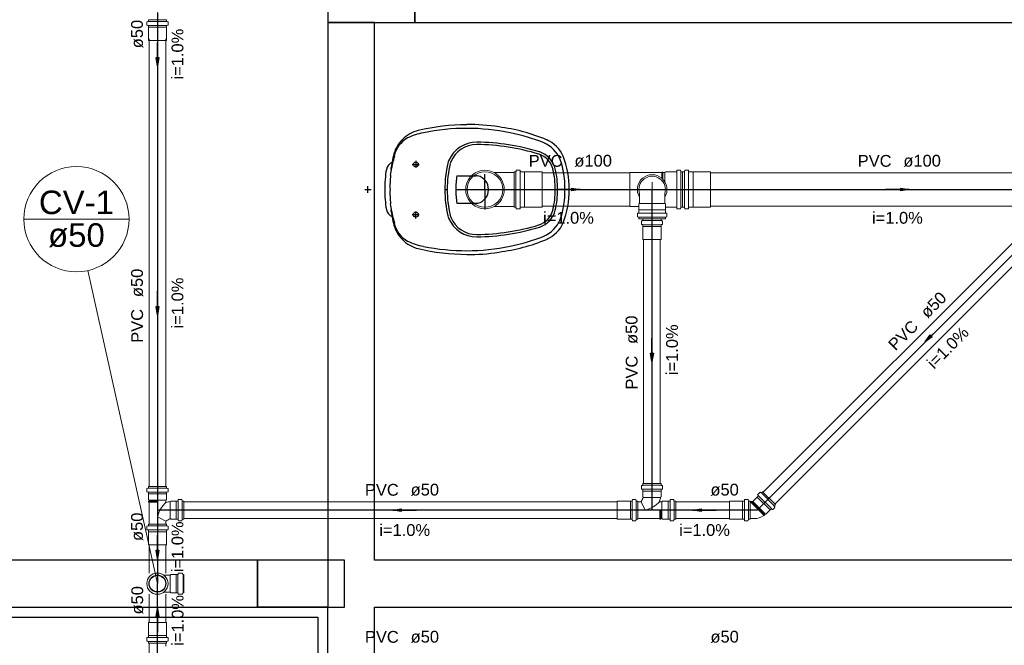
# Model space of a CAD drawing. Header units: millimetres. Extents: x 0 to 354, y 0 to 59.
# Tile 74 of 84: x 287.93 to 299.72, y 30.12 to 37.62. Entities that reach past the tile are written whole.
import ezdxf

# ---------------------------------------------------------------- set-up
doc = ezdxf.new("R2010")
doc.units = ezdxf.units.MM
for name, color, linetype, lineweight in [('CV-Colunas', 32, 'Continuous', 30), ('CV-Indicação coluna', 2, 'Continuous', 20), ('CV-Sentido tubo', 32, 'Continuous', 20), ('CV-Seção tubo', 32, 'Continuous', 20), ('CV-Textos coluna', 2, 'Continuous', 20), ('CV-Textos tubo', 1, 'Continuous', 20), ('CV-Tubos detalhe', 32, 'Continuous', 30), ('Simbolos', 3, 'Continuous', 20), ('SIMBOLOS INT', 1, 'Continuous', 30), ('Simbolos_int', 1, 'Continuous', 5), ('TQ-Sentido tubo', 32, 'Continuous', 20), ('TQ-Seção tubo', 32, 'Continuous', 20), ('TQ-Textos tubo', 1, 'Continuous', 20), ('TQ-Tubos detalhe', 32, 'Continuous', 30)]:
    doc.layers.add(name, color=color, linetype=linetype, lineweight=lineweight)
doc.styles.add('Arial', font='arial.ttf')
doc.styles.get("Standard").update_dxf_attribs({"font": 'arial.ttf'})
doc.dimstyles.get("Standard").update_dxf_attribs({"dimtxt": 0.18, "dimasz": 0.18, "dimexe": 0.18, "dimexo": 0.0625, "dimgap": 0.09, "dimtad": 0, "dimtih": 1, "dimtoh": 1, "dimdec": 4, "dimzin": 0, "dimdsep": 46, "dimtxsty": 'Standard', "dimcen": 0.09, "dimadec": 0, "dimazin": 0, "dimtfac": 1, "dimtdec": 4, "dimtofl": 0, "dimtmove": 0, "dimatfit": 3, "dimfxl": 1, "dimtolj": 1, "dimtzin": 0, "dimarcsym": 0})

msp = doc.modelspace()

# ---------------------------------------------------------------- linework, layer by layer
at = {"color": 1}
for p, q in [((291.6217, 38.1413), (291.6217, 37.5833)), ((292.6627, 37.5833), (292.6627, 38.1413)), ((292.6627, 38.1413), (292.6627, 37.5833)), ((291.6217, 37.5833), (292.6627, 37.5833)), ((292.1827, 37.5833), (291.6217, 37.5833)), ((291.6217, 37.5833), (291.6217, 30.5813)), ((292.1827, 31.1423), (292.1827, 37.5833)), ((292.6627, 37.5833), (303.4207, 37.5833)), ((290.7817, 31.1423), (279.1807, 31.1423)), ((291.8227, 31.1423), (290.7817, 31.1423)), ((290.7817, 31.1423), (290.7817, 30.5813)), ((290.7817, 30.5813), (290.7817, 31.1423)), ((291.8227, 30.5813), (291.8227, 31.1423)), ((303.4207, 31.1423), (292.1827, 31.1423)), ((279.1807, 30.5813), (290.7817, 30.5813)), ((290.7817, 30.5813), (291.8227, 30.5813)), ((291.6217, 30.5813), (290.7817, 30.5813)), ((291.6217, 30.4613), (291.6217, 30.5813)), ((292.1827, 30.5813), (303.4207, 30.5813)), ((292.1827, 24.1433), (292.1827, 30.5813)), ((287.4217, 30.4613), (291.5017, 30.4613)), ((291.5017, 30.4613), (291.5017, 23.4623)), ((291.6217, 23.5823), (291.6217, 30.4613))]:
    msp.add_line(p, q, dxfattribs=at)
at = {"layer": 'CV-Colunas', "linetype": 'Continuous'}
msp.add_circle((289.5817, 30.8618), 0.1, dxfattribs=at)
at = {"layer": 'CV-Indicação coluna'}
for p, q in [((287.9817, 35.2263), (289.2417, 35.2263)), ((289.5817, 30.8618), (288.7487, 34.6113))]:
    msp.add_line(p, q, dxfattribs=at)
msp.add_circle((288.6117, 35.2263), 0.63, dxfattribs=at)
at = {"layer": 'CV-Seção tubo'}
for p, q in [((289.4817, 37.3853), (289.4817, 37.1153)), ((289.6817, 37.3853), (289.6817, 37.1153)), ((289.4817, 37.3671), (289.4817, 32.0263)), ((289.6817, 37.3671), (289.6817, 32.0263)), ((300.5477, 35.6696), (296.8337, 31.9559)), ((300.6887, 35.5282), (296.9757, 31.8144)), ((295.4037, 34.9813), (295.4037, 32.0603)), ((295.6037, 34.9813), (295.6037, 32.0603)), ((295.0877, 31.8423), (289.8997, 31.8423)), ((296.4307, 31.8423), (295.7877, 31.8423)), ((295.0877, 31.6423), (289.8997, 31.6423)), ((296.4307, 31.6423), (295.7877, 31.6423)), ((289.4817, 31.3262), (289.4817, 30.9889)), ((289.6817, 31.3264), (289.6817, 30.9891)), ((289.4817, 30.3973), (289.4817, 30.7346)), ((289.6817, 30.3973), (289.6817, 30.7346))]:
    msp.add_line(p, q, dxfattribs=at)
at = {"layer": 'CV-Tubos detalhe'}
for p, q in [((289.5817, 37.7023), (289.5817, 36.7023)), ((289.5817, 36.7023), (289.5817, 31.7423)), ((300.9917, 35.9723), (296.7617, 31.7423)), ((295.5037, 35.5813), (295.5037, 31.7423)), ((289.5817, 31.7423), (289.5817, 30.8618)), ((295.5037, 31.7423), (289.5817, 31.7423)), ((296.7617, 31.7423), (295.5037, 31.7423)), ((289.5817, 29.9811), (289.5817, 30.8618))]:
    msp.add_line(p, q, dxfattribs=at)
at = {"layer": 'Simbolos'}
for p, q in [((289.4727, 37.6151), (289.6907, 37.6151)), ((289.4727, 37.6151), (289.4727, 37.5981)), ((289.6907, 37.6151), (289.6907, 37.5981)), ((289.4547, 37.5871), (289.4547, 37.5521)), ((289.4577, 37.5911), (289.4697, 37.5941)), ((289.4577, 37.5481), (289.4687, 37.5471)), ((289.4727, 37.5431), (289.4727, 37.5241)), ((289.4727, 37.5241), (289.4727, 37.5231)), ((289.4727, 37.5231), (289.4727, 37.3671)), ((289.6907, 37.5431), (289.6907, 37.5241)), ((289.6907, 37.5241), (289.6907, 37.5231)), ((289.6907, 37.5231), (289.6907, 37.3671)), ((289.7057, 37.5911), (289.6937, 37.5941)), ((289.7057, 37.5481), (289.6947, 37.5471)), ((289.7087, 37.5871), (289.7087, 37.5521)), ((293.8537, 35.7843), (293.6127, 35.7843)), ((293.8537, 35.3683), (293.8537, 35.7943)), ((293.8537, 35.7943), (293.8717, 35.7943)), ((293.8787, 35.8093), (293.8757, 35.7973)), ((293.8827, 35.8123), (293.9197, 35.8123)), ((293.9237, 35.8083), (293.9247, 35.7983)), ((293.9287, 35.7943), (293.9777, 35.7943)), ((293.9777, 35.7943), (293.9787, 35.7933)), ((293.9787, 35.7933), (294.1877, 35.7933)), ((295.6207, 35.7843), (295.2387, 35.7843)), ((295.6207, 35.7843), (295.6217, 35.7903)), ((295.6327, 35.7903), (295.6217, 35.7903)), ((295.6337, 35.7843), (295.6327, 35.7903)), ((295.6587, 35.7843), (295.6337, 35.7843)), ((295.6687, 35.7943), (295.6587, 35.7843)), ((295.7957, 35.7943), (295.6687, 35.7943)), ((295.8007, 35.8083), (295.7997, 35.7983)), ((295.8427, 35.8123), (295.8047, 35.8123)), ((295.8457, 35.8093), (295.8497, 35.7973)), ((295.8707, 35.7943), (295.8527, 35.7943)), ((295.8707, 35.7943), (295.8707, 35.3683)), ((295.8707, 35.3683), (295.8707, 35.7943)), ((295.8707, 35.7943), (295.8887, 35.7943)), ((295.8957, 35.8093), (295.8927, 35.7973)), ((295.8997, 35.8123), (295.9367, 35.8123)), ((295.9407, 35.8083), (295.9417, 35.7983)), ((295.9457, 35.7943), (295.9947, 35.7943)), ((295.9947, 35.7943), (295.9957, 35.7933)), ((295.9957, 35.7933), (296.2047, 35.7933)), ((295.3547, 35.4153), (295.3547, 35.5313)), ((295.6567, 35.4153), (295.6567, 35.5313)), ((293.8537, 35.3783), (293.6127, 35.3783)), ((295.3477, 35.3783), (295.2387, 35.3783)), ((295.3477, 35.4083), (295.3547, 35.4153)), ((295.3477, 35.3373), (295.3477, 35.4083)), ((295.6637, 35.4083), (295.6567, 35.4153)), ((295.6637, 35.3373), (295.6637, 35.4083)), ((295.6687, 35.3683), (295.6637, 35.3723)), ((293.8537, 35.3683), (293.8717, 35.3683)), ((293.8787, 35.3533), (293.8757, 35.3653)), ((293.8827, 35.3503), (293.9197, 35.3503)), ((293.9237, 35.3543), (293.9247, 35.3643)), ((293.9287, 35.3683), (293.9777, 35.3683)), ((293.9777, 35.3683), (293.9787, 35.3693)), ((293.9787, 35.3693), (294.1877, 35.3693)), ((295.3287, 35.2583), (295.3287, 35.2933)), ((295.3427, 35.2983), (295.3317, 35.2973)), ((295.3437, 35.2513), (295.3317, 35.2543)), ((295.3467, 35.3363), (295.3477, 35.3373)), ((295.3467, 35.3023), (295.3467, 35.3363)), ((295.6647, 35.3363), (295.6637, 35.3373)), ((295.6647, 35.3023), (295.6647, 35.3363)), ((295.6677, 35.2513), (295.6797, 35.2543)), ((295.7957, 35.3683), (295.6687, 35.3683)), ((295.6687, 35.2983), (295.6797, 35.2973)), ((295.6827, 35.2583), (295.6827, 35.2933)), ((295.8007, 35.3543), (295.7997, 35.3643)), ((295.8427, 35.3503), (295.8047, 35.3503)), ((295.8457, 35.3533), (295.8497, 35.3653)), ((295.8707, 35.3683), (295.8527, 35.3683)), ((295.8707, 35.3683), (295.8887, 35.3683)), ((295.8957, 35.3533), (295.8927, 35.3653)), ((295.8997, 35.3503), (295.9367, 35.3503)), ((295.9407, 35.3543), (295.9417, 35.3643)), ((295.9457, 35.3683), (295.9947, 35.3683)), ((295.9947, 35.3683), (295.9957, 35.3693)), ((295.9957, 35.3693), (296.2047, 35.3693)), ((295.3467, 35.2293), (295.3467, 35.2473)), ((295.6647, 35.2293), (295.3467, 35.2293)), ((295.3767, 35.2013), (295.3767, 35.1663)), ((295.3797, 35.2053), (295.3917, 35.2083)), ((295.3797, 35.1623), (295.3907, 35.1613)), ((295.3947, 35.2293), (295.6127, 35.2293)), ((295.3947, 35.2293), (295.3947, 35.2123)), ((295.3947, 35.1573), (295.3947, 35.1383)), ((295.3947, 35.1383), (295.3947, 35.1373)), ((295.3947, 35.1373), (295.3947, 34.9813)), ((295.6127, 35.2293), (295.6127, 35.2123)), ((295.6127, 35.1573), (295.6127, 35.1383)), ((295.6127, 35.1383), (295.6127, 35.1373)), ((295.6127, 35.1373), (295.6127, 34.9813)), ((295.6277, 35.2053), (295.6157, 35.2083)), ((295.6277, 35.1623), (295.6167, 35.1613)), ((295.6307, 35.2013), (295.6307, 35.1663)), ((295.6647, 35.2293), (295.6647, 35.2473)), ((289.4547, 31.9983), (289.4547, 31.9633)), ((289.4577, 32.0023), (289.4697, 32.0053)), ((289.4577, 31.9593), (289.4687, 31.9583)), ((289.4727, 32.0263), (289.6907, 32.0263)), ((289.4727, 32.0263), (289.4727, 32.0093)), ((289.4727, 31.9543), (289.4727, 31.9353)), ((289.6907, 32.0263), (289.6907, 32.0093)), ((289.6907, 31.9543), (289.6907, 31.9353)), ((289.7057, 32.0023), (289.6937, 32.0053)), ((289.7057, 31.9593), (289.6947, 31.9583)), ((289.7087, 31.9983), (289.7087, 31.9633)), ((295.3767, 32.0313), (295.3767, 31.9963)), ((295.3797, 32.0353), (295.3917, 32.0383)), ((295.3797, 31.9923), (295.3907, 31.9913)), ((295.6127, 32.0603), (295.3947, 32.0603)), ((295.3947, 32.0603), (295.3947, 32.0423)), ((295.3947, 31.9873), (295.3947, 31.9693)), ((295.3947, 31.9693), (295.3947, 31.9683)), ((295.3947, 31.9683), (295.3947, 31.9013)), ((295.6127, 32.0603), (295.6127, 32.0423)), ((295.6127, 31.9873), (295.6127, 31.9693)), ((295.6127, 31.9693), (295.6127, 31.9683)), ((295.6127, 31.9683), (295.6127, 31.9013)), ((295.6277, 32.0353), (295.6157, 32.0383)), ((295.6277, 31.9923), (295.6167, 31.9913)), ((295.6307, 32.0313), (295.6307, 31.9963)), ((296.7947, 31.9551), (296.7697, 31.9304)), ((296.7997, 31.9558), (296.8107, 31.9495)), ((296.8277, 31.9622), (296.8157, 31.9502)), ((296.9817, 31.8081), (296.8277, 31.9622)), ((289.4727, 31.9353), (289.4727, 31.8673)), ((289.4727, 31.8673), (289.4807, 31.8603)), ((289.4807, 31.8503), (289.4747, 31.8493)), ((289.4747, 31.8493), (289.4747, 31.8383)), ((289.4807, 31.8373), (289.4747, 31.8383)), ((289.4807, 31.8603), (289.4807, 31.8503)), ((289.4807, 31.8373), (289.4807, 31.5743)), ((289.6907, 31.8673), (289.6827, 31.8603)), ((289.6827, 31.8603), (289.6827, 31.8383)), ((289.6907, 31.9353), (289.6907, 31.8673)), ((289.7407, 31.8513), (289.7347, 31.8453)), ((289.8077, 31.8513), (289.7407, 31.8513)), ((289.8087, 31.8513), (289.8077, 31.8513)), ((289.8267, 31.8513), (289.8087, 31.8513)), ((289.8317, 31.8663), (289.8307, 31.8553)), ((289.8707, 31.8693), (289.8357, 31.8693)), ((289.8747, 31.8663), (289.8777, 31.8543)), ((289.8997, 31.8513), (289.8817, 31.8513)), ((289.8997, 31.8513), (289.8997, 31.6333)), ((295.2437, 31.8513), (295.0877, 31.8513)), ((295.2447, 31.8513), (295.2437, 31.8513)), ((295.2637, 31.8513), (295.2447, 31.8513)), ((295.2687, 31.8663), (295.2677, 31.8553)), ((295.3077, 31.8693), (295.2727, 31.8693)), ((295.3117, 31.8663), (295.3147, 31.8543)), ((295.3357, 31.8513), (295.3187, 31.8513)), ((295.3357, 31.8513), (295.3357, 31.6333)), ((295.3727, 31.8433), (295.3357, 31.8433)), ((295.4217, 31.7423), (295.3727, 31.8433)), ((295.3947, 31.9013), (295.3987, 31.8973)), ((295.6217, 31.8433), (295.5997, 31.8433)), ((295.6127, 31.9013), (295.6067, 31.8953)), ((295.6287, 31.8513), (295.6217, 31.8433)), ((295.6967, 31.8513), (295.6287, 31.8513)), ((295.7157, 31.8513), (295.6967, 31.8513)), ((295.7207, 31.8663), (295.7197, 31.8553)), ((295.7597, 31.8693), (295.7247, 31.8693)), ((295.7637, 31.8663), (295.7667, 31.8543)), ((295.7877, 31.8513), (295.7707, 31.8513)), ((295.7877, 31.6333), (295.7877, 31.8513)), ((296.5867, 31.8513), (296.4307, 31.8513)), ((296.5877, 31.8513), (296.5867, 31.8513)), ((296.6067, 31.8513), (296.5877, 31.8513)), ((296.6117, 31.8663), (296.6107, 31.8553)), ((296.6507, 31.8693), (296.6157, 31.8693)), ((296.6547, 31.8663), (296.6577, 31.8543)), ((296.6787, 31.8513), (296.6617, 31.8513)), ((296.6787, 31.8513), (296.6787, 31.6333)), ((296.7117, 31.8434), (296.6787, 31.8434)), ((296.7627, 31.8979), (296.7147, 31.8498)), ((296.7147, 31.8498), (296.7157, 31.8477)), ((296.7767, 31.9113), (296.7627, 31.8979)), ((296.7697, 31.9254), (296.7767, 31.917)), ((296.9177, 31.7437), (296.8687, 31.6956)), ((296.9307, 31.7572), (296.9177, 31.7437)), ((296.9447, 31.7501), (296.9367, 31.7572)), ((296.9747, 31.7755), (296.9497, 31.7508)), ((296.9757, 31.7805), (296.9687, 31.7911)), ((296.9817, 31.8081), (296.9697, 31.796)), ((289.5817, 31.6603), (289.6827, 31.6113)), ((289.6827, 31.6113), (289.6827, 31.5743)), ((289.7407, 31.6333), (289.7367, 31.6373)), ((289.8077, 31.6333), (289.7407, 31.6333)), ((289.8087, 31.6333), (289.8077, 31.6333)), ((289.8267, 31.6333), (289.8087, 31.6333)), ((289.8317, 31.6183), (289.8307, 31.6293)), ((289.8707, 31.6153), (289.8357, 31.6153)), ((289.8747, 31.6183), (289.8777, 31.6303)), ((289.8997, 31.6333), (289.8817, 31.6333)), ((295.2437, 31.6333), (295.0877, 31.6333)), ((295.2447, 31.6333), (295.2437, 31.6333)), ((295.2637, 31.6333), (295.2447, 31.6333)), ((295.2687, 31.6183), (295.2677, 31.6293)), ((295.3077, 31.6153), (295.2727, 31.6153)), ((295.3117, 31.6183), (295.3147, 31.6303)), ((295.3357, 31.6333), (295.3187, 31.6333)), ((295.5987, 31.6413), (295.3357, 31.6413)), ((295.5987, 31.6413), (295.5997, 31.6353)), ((295.6107, 31.6353), (295.5997, 31.6353)), ((295.6117, 31.6413), (295.6107, 31.6353)), ((295.6217, 31.6413), (295.6117, 31.6413)), ((295.6287, 31.6333), (295.6217, 31.6413)), ((295.6967, 31.6333), (295.6287, 31.6333)), ((295.7157, 31.6333), (295.6967, 31.6333)), ((295.7207, 31.6183), (295.7197, 31.6293)), ((295.7597, 31.6153), (295.7247, 31.6153)), ((295.7637, 31.6183), (295.7667, 31.6303)), ((295.7877, 31.6333), (295.7707, 31.6333)), ((296.5867, 31.6333), (296.4307, 31.6333)), ((296.5877, 31.6333), (296.5867, 31.6333)), ((296.6067, 31.6333), (296.5877, 31.6333)), ((296.6117, 31.6183), (296.6107, 31.6293)), ((296.6507, 31.6153), (296.6157, 31.6153)), ((296.6547, 31.6183), (296.6577, 31.6303)), ((296.6787, 31.6333), (296.6617, 31.6333)), ((296.7287, 31.6405), (296.6787, 31.6412)), ((296.8427, 31.6801), (296.8477, 31.6765)), ((296.8547, 31.6843), (296.8477, 31.6765)), ((296.8587, 31.6963), (296.8517, 31.6893)), ((296.8517, 31.6893), (296.8547, 31.6843)), ((296.8687, 31.6956), (296.8587, 31.6963)), ((289.4547, 31.5463), (289.4547, 31.5113)), ((289.4577, 31.5503), (289.4697, 31.5533)), ((289.4577, 31.5073), (289.4687, 31.5063)), ((289.4727, 31.5743), (289.6907, 31.5743)), ((289.4727, 31.5743), (289.4727, 31.5573)), ((289.4727, 31.5023), (289.4727, 31.4833)), ((289.4727, 31.4833), (289.4727, 31.4823)), ((289.4727, 31.4823), (289.4727, 31.3263)), ((289.6907, 31.5743), (289.6907, 31.5573)), ((289.6907, 31.5023), (289.6907, 31.4833)), ((289.6907, 31.4833), (289.6907, 31.4823)), ((289.6907, 31.4823), (289.6907, 31.3263)), ((289.7057, 31.5503), (289.6937, 31.5533)), ((289.7057, 31.5073), (289.6947, 31.5063)), ((289.7087, 31.5463), (289.7087, 31.5113)), ((289.6587, 30.9628), (289.7327, 30.9628)), ((289.7407, 30.9708), (289.7327, 30.9628)), ((289.8077, 30.9708), (289.7407, 30.9708)), ((289.8087, 30.9708), (289.8077, 30.9708)), ((289.8247, 30.9708), (289.8087, 30.9708)), ((289.8297, 30.9858), (289.8287, 30.9748)), ((289.8777, 30.9888), (289.8337, 30.9888)), ((289.8817, 30.9858), (289.8847, 30.9738)), ((289.8997, 30.9708), (289.8887, 30.9708)), ((289.8997, 30.9708), (289.8997, 30.7528)), ((289.6587, 30.7608), (289.7327, 30.7608)), ((289.7407, 30.7528), (289.7327, 30.7608)), ((289.8077, 30.7528), (289.7407, 30.7528)), ((289.8087, 30.7528), (289.8077, 30.7528)), ((289.8247, 30.7528), (289.8087, 30.7528)), ((289.8297, 30.7378), (289.8287, 30.7488)), ((289.8777, 30.7348), (289.8337, 30.7348)), ((289.8817, 30.7378), (289.8847, 30.7498)), ((289.8997, 30.7528), (289.8887, 30.7528)), ((289.4727, 30.2413), (289.4727, 30.3973)), ((289.6907, 30.2413), (289.6907, 30.3973)), ((289.4547, 30.1773), (289.4547, 30.2123)), ((289.4577, 30.2163), (289.4687, 30.2173)), ((289.4727, 30.2403), (289.4727, 30.2413)), ((289.4727, 30.2213), (289.4727, 30.2403)), ((289.6907, 30.2403), (289.6907, 30.2413)), ((289.6907, 30.2213), (289.6907, 30.2403)), ((289.7057, 30.2163), (289.6947, 30.2173)), ((289.7087, 30.1773), (289.7087, 30.2123)), ((289.4577, 30.1733), (289.4697, 30.1703)), ((289.4727, 30.1493), (289.4727, 30.1663)), ((289.6907, 30.1493), (289.4727, 30.1493)), ((289.4807, 29.8863), (289.4807, 30.1493)), ((289.6827, 30.1123), (289.6827, 30.1493)), ((289.6907, 30.1493), (289.6907, 30.1663)), ((289.7057, 30.1733), (289.6937, 30.1703))]:
    msp.add_line(p, q, dxfattribs=at)
msp.add_circle((289.5817, 30.8618), 0.1272, dxfattribs=at)
for centre, radius, start, end in [((289.4587, 37.5871), 0.004, 105, 180), ((289.4587, 37.5521), 0.004, 180, 265), ((289.4687, 37.5431), 0.004, 0, 85), ((289.4687, 37.5981), 0.004, 285, 0), ((289.6947, 37.5981), 0.004, 180, 255), ((289.6947, 37.5431), 0.004, 95, 180), ((289.7047, 37.5521), 0.004, 275, 0), ((289.7047, 37.5871), 0.004, 0, 75), ((293.5037, 35.5813), 0.2306, 61.785, 298.215), ((293.5037, 35.5813), 0.2306, 298.215, 61.785), ((293.8717, 35.7983), 0.004, 270, 345), ((293.8827, 35.8083), 0.004, 90, 165), ((293.9197, 35.8083), 0.004, 5, 90), ((293.9287, 35.7983), 0.004, 185, 270), ((295.5057, 35.5813), 0.1592, 341.531, 198.47), ((295.7957, 35.7983), 0.004, 270, 355), ((295.8047, 35.8083), 0.004, 90, 175), ((295.8427, 35.8083), 0.004, 15, 90), ((295.8527, 35.7983), 0.004, 195, 270), ((295.8887, 35.7983), 0.004, 270, 345), ((295.8997, 35.8083), 0.004, 90, 165), ((295.9367, 35.8083), 0.004, 5, 90), ((295.9457, 35.7983), 0.004, 185, 270), ((293.8717, 35.3643), 0.004, 15, 90), ((293.8827, 35.3543), 0.004, 195, 270), ((293.9197, 35.3543), 0.004, 270, 355), ((293.9287, 35.3643), 0.004, 90, 175), ((295.3327, 35.2933), 0.004, 95, 180), ((295.3327, 35.2583), 0.004, 180, 255), ((295.3427, 35.3023), 0.004, 275, 0.00001), ((295.6687, 35.3023), 0.004, 180, 265), ((295.6787, 35.2933), 0.004, 0.00001, 85), ((295.6787, 35.2583), 0.004, 285, 0.00001), ((295.7957, 35.3643), 0.004, 5.00001, 90), ((295.8047, 35.3543), 0.004, 185, 270), ((295.8427, 35.3543), 0.004, 270, 345), ((295.8527, 35.3643), 0.004, 90, 165), ((295.8887, 35.3643), 0.004, 15, 90), ((295.8997, 35.3543), 0.004, 195, 270), ((295.9367, 35.3543), 0.004, 270, 355), ((295.9457, 35.3643), 0.004, 90, 175), ((295.3427, 35.2473), 0.004, 0.00001, 75), ((295.3807, 35.2013), 0.004, 105, 180), ((295.3807, 35.1663), 0.004, 180, 265), ((295.3907, 35.1573), 0.004, 0, 85), ((295.3907, 35.2123), 0.004, 285, 0), ((295.6167, 35.2123), 0.004, 180, 255), ((295.6167, 35.1573), 0.004, 95, 180), ((295.6267, 35.1663), 0.004, 275, 0), ((295.6267, 35.2013), 0.004, 0, 75), ((295.6687, 35.2473), 0.004, 105, 180), ((289.4587, 31.9983), 0.004, 105, 180), ((289.4587, 31.9633), 0.004, 180, 265), ((289.4687, 31.9543), 0.004, 0, 85), ((289.4687, 32.0093), 0.004, 285, 0), ((289.6947, 32.0093), 0.004, 180, 255), ((289.6947, 31.9543), 0.004, 95, 180), ((289.7047, 31.9633), 0.004, 275, 0), ((289.7047, 31.9983), 0.004, 0, 75), ((295.3807, 32.0313), 0.004, 105, 180), ((295.3807, 31.9963), 0.004, 180, 265), ((295.3907, 31.9873), 0.004, 0, 85.0001), ((295.3907, 32.0423), 0.004, 285, 0), ((295.6167, 32.0423), 0.004, 180, 255), ((295.6167, 31.9873), 0.004, 94.9999, 180), ((295.6267, 31.9963), 0.004, 275, 0), ((295.6267, 32.0313), 0.004, 0, 75.0001), ((296.7977, 31.9523), 0.004, 59.9999, 135), ((289.9367, 31.5703), 0.3663, 133.631, 165.884), ((289.6867, 31.8383), 0.004, 180, 286.278), ((289.8097, 31.4183), 0.4334, 99.9198, 106.278), ((289.8267, 31.8553), 0.004, 270, 355), ((289.8357, 31.8653), 0.004, 90, 175), ((289.8707, 31.8653), 0.004, 15, 90), ((289.8817, 31.8553), 0.004, 195, 270), ((295.2637, 31.8553), 0.004, 270, 355), ((295.2727, 31.8653), 0.004, 90, 175), ((295.3077, 31.8653), 0.004, 15, 90), ((295.3187, 31.8553), 0.004, 195, 270), ((295.1797, 31.9703), 0.2306, 326.701, 341.521), ((295.3317, 32.0973), 0.3663, 284.116, 316.369), ((295.1797, 31.9703), 0.4334, 343.722, 350.08), ((295.5997, 31.8473), 0.004, 163.722, 270), ((295.7157, 31.8553), 0.004, 270, 355), ((295.7247, 31.8653), 0.004, 90, 175), ((295.7597, 31.8653), 0.004, 15.0001, 90), ((295.7707, 31.8553), 0.004, 195, 270), ((296.6067, 31.8553), 0.004, 270, 355), ((296.6157, 31.8653), 0.004, 90, 175), ((296.6507, 31.8653), 0.004, 15, 90), ((296.6617, 31.8553), 0.004, 195, 270), ((296.7117, 31.8477), 0.004, 270, 0.00001), ((296.7727, 31.9276), 0.004, 135, 220), ((296.7737, 31.9141), 0.004, 315, 40.0001), ((296.8127, 31.953), 0.004, 240, 315), ((296.9337, 31.7543), 0.004, 49.9999, 135), ((296.9467, 31.7536), 0.004, 230, 315), ((296.9727, 31.7932), 0.004, 135, 210), ((296.9717, 31.7784), 0.004, 315, 30.0001), ((289.8097, 31.4183), 0.2306, 108.479, 123.299), ((289.8267, 31.6293), 0.004, 5, 90), ((289.8357, 31.6193), 0.004, 185, 270), ((289.8707, 31.6193), 0.004, 270, 345), ((289.8817, 31.6293), 0.004, 90, 165), ((295.2637, 31.6293), 0.004, 5.00001, 90), ((295.2727, 31.6193), 0.004, 185, 270), ((295.3077, 31.6193), 0.004, 270, 345), ((295.3187, 31.6293), 0.004, 90, 165), ((295.7157, 31.6293), 0.004, 5, 90), ((295.7247, 31.6193), 0.004, 185, 270), ((295.7597, 31.6193), 0.004, 270, 345), ((295.7707, 31.6293), 0.004, 90, 165), ((296.6067, 31.6293), 0.004, 5.00001, 90), ((296.6157, 31.6193), 0.004, 185, 270), ((296.6507, 31.6193), 0.004, 270, 345), ((296.6617, 31.6293), 0.004, 90, 165), ((296.7277, 31.83), 0.1893, 270.444, 307.398), ((289.4587, 31.5463), 0.004, 105.001, 179.999), ((289.4587, 31.5113), 0.004, 179.999, 265.001), ((289.4687, 31.5023), 0.004, 0.00077, 85.0008), ((289.4687, 31.5573), 0.004, 285.001, 0.00077), ((289.6947, 31.5573), 0.004, 179.999, 255.001), ((289.6947, 31.5023), 0.004, 95.0008, 179.999), ((289.7047, 31.5113), 0.004, 275.001, 0.00077), ((289.7047, 31.5463), 0.004, 0.00077, 75.0008), ((289.8247, 30.9748), 0.004, 270, 355), ((289.8337, 30.9848), 0.004, 90, 175), ((289.8777, 30.9848), 0.004, 15, 90), ((289.8887, 30.9748), 0.004, 195, 270), ((289.8247, 30.7488), 0.004, 5, 90), ((289.8337, 30.7388), 0.004, 185, 270), ((289.8777, 30.7388), 0.004, 270, 345), ((289.8887, 30.7488), 0.004, 90, 165), ((289.4587, 30.2123), 0.004, 94.987, 179.987), ((289.4687, 30.2213), 0.004, 274.987, 0.01301), ((289.6947, 30.2213), 0.004, 179.987, 264.987), ((289.7047, 30.2123), 0.004, 0.01301, 84.987), ((289.4587, 30.1773), 0.004, 179.987, 254.987), ((289.4687, 30.1663), 0.004, 0.01301, 74.987), ((289.6947, 30.1663), 0.004, 104.987, 179.987), ((289.7047, 30.1773), 0.004, 284.987, 0.01301)]:
    msp.add_arc(centre, radius, start, end, dxfattribs=at)
at = {"layer": 'SIMBOLOS INT', "linetype": 'Continuous'}
for p, q in [((292.4057, 35.9803), (292.3787, 35.8453)), ((292.6337, 35.8813), (292.7147, 35.8813)), ((292.6757, 35.9263), (292.6757, 35.8453)), ((293.1677, 35.7463), (293.3987, 35.7463)), ((292.1027, 35.5423), (292.1027, 35.6203)), ((292.0637, 35.5813), (292.1417, 35.5813)), ((293.0237, 35.5813), (293.0537, 35.5813)), ((293.1527, 35.5813), (293.5457, 35.5813)), ((293.1677, 35.4163), (293.3987, 35.4163)), ((292.3787, 35.3173), (292.4057, 35.1823)), ((292.6337, 35.2813), (292.7147, 35.2813)), ((292.6757, 35.2363), (292.6757, 35.3173))]:
    msp.add_line(p, q, dxfattribs=at)
at = {"layer": 'SIMBOLOS INT'}
for q in [(293.5037, 35.7643), (293.5037, 35.3413), (293.6687, 35.5813)]:
    msp.add_line((293.5037, 35.5813), q, dxfattribs=at)
at = {"layer": 'SIMBOLOS INT', "linetype": 'Continuous'}
for centre in [(292.6757, 35.8813), (292.6757, 35.2813)]:
    msp.add_circle(centre, 0.03, dxfattribs=at)
for centre, radius, start, end in [((293.3057, 33.7483), 2.6096, 90.4093, 103.307), ((293.2907, 33.7603), 2.6001, 81.5843, 90.0763), ((293.3747, 34.0723), 2.2774, 67.6253, 82.5533), ((292.7417, 35.9113), 0.3323, 119.8, 167.768), ((292.8017, 35.8993), 0.4016, 103.824, 135.406), ((292.8677, 35.6203), 0.6474, 99.0493, 116.724), ((293.2817, 33.7363), 2.5775, 78.2513, 101.529), ((293.3057, 33.7903), 2.5188, 68.9263, 78.5103), ((292.7927, 35.9023), 0.3932, 134.829, 168.433), ((293.4047, 35.7853), 0.3634, 89.7853, 157.469), ((293.4047, 35.7853), 0.3354, 89.8133, 157.469), ((293.3627, 33.4003), 2.721, 73.1853, 89.0913), ((293.3627, 33.4003), 2.749, 73.1733, 89.0953), ((294.0557, 35.7943), 0.3784, 22.7044, 66.1393), ((294.1817, 36.0313), 0.16, 63.9474, 67.6254), ((294.0827, 35.8183), 0.3936, 24.2343, 65.9093), ((292.7177, 35.8783), 0.3153, 161.118, 170.469), ((294.0677, 35.7613), 0.2577, 13.3152, 70.7973), ((294.0677, 35.7613), 0.2857, 13.3583, 70.9163), ((293.4467, 35.5963), 1.0661, 359.215, 21.1933), ((292.4357, 35.8003), 0.1142, 112.564, 169.272), ((292.4327, 35.8333), 0.0559, 167.445, 205.235), ((292.5467, 35.8303), 0.16, 169.091, 174.852), ((293.6237, 35.6203), 1.2574, 165.675, 169.091), ((294.3197, 35.5933), 1.2951, 166.415, 180.534), ((294.3197, 35.5933), 1.2671, 166.415, 180.534), ((293.2427, 35.8543), 0.188, 157.469, 166.415), ((293.2427, 35.8543), 0.16, 157.47, 166.415), ((293.3537, 35.5933), 1.1081, 359.379, 18.3044), ((293.8577, 35.5723), 1.555, 170.795, 179.678), ((293.6237, 35.6203), 1.2574, 173.953, 181.823), ((291.6287, 35.9113), 0.7615, 348.032, 354.852), ((294.1637, 35.5783), 1.0102, 170.448, 179.794), ((293.4227, 35.5963), 0.9224, 359.128, 14.1813), ((293.4227, 35.5963), 0.9504, 359.128, 14.1683), ((293.8577, 35.5903), 1.555, 180.323, 189.205), ((293.6237, 35.5423), 1.2574, 178.177, 186.048), ((294.3197, 35.5693), 1.2951, 179.467, 193.585), ((294.3197, 35.5693), 1.2671, 179.467, 193.585), ((294.1637, 35.5843), 1.0102, 180.207, 189.552), ((293.4227, 35.5663), 0.9224, 345.819, 0.87233), ((293.4227, 35.5663), 0.9504, 345.832, 0.87234), ((293.3537, 35.5693), 1.1081, 341.696, 0.62131), ((293.4467, 35.5663), 1.0661, 338.807, 0.78535), ((291.6287, 35.2513), 0.7615, 5.14828, 11.9683), ((292.4357, 35.3623), 0.1142, 190.729, 247.436), ((292.4327, 35.3293), 0.0559, 154.765, 192.555), ((292.5467, 35.3323), 0.16, 185.148, 190.91), ((293.6237, 35.5423), 1.2574, 190.91, 194.325), ((293.2427, 35.3083), 0.188, 193.585, 202.531), ((293.2427, 35.3083), 0.16, 193.585, 202.531), ((294.0677, 35.4013), 0.2577, 289.203, 346.685), ((294.0677, 35.4013), 0.2857, 289.084, 346.642), ((292.7177, 35.2843), 0.3153, 189.531, 198.883), ((292.7927, 35.2603), 0.3932, 191.567, 225.172), ((292.7417, 35.2513), 0.3323, 192.232, 240.2), ((293.4047, 35.3773), 0.3634, 202.531, 270.215), ((293.4047, 35.3773), 0.3354, 202.531, 270.187), ((293.3627, 37.7623), 2.721, 270.909, 286.815), ((294.0557, 35.3683), 0.3784, 293.861, 337.296), ((294.0827, 35.3443), 0.3936, 294.091, 335.766), ((293.3627, 37.7623), 2.749, 270.905, 286.827), ((293.3057, 37.3723), 2.5188, 281.49, 291.074), ((292.8017, 35.2633), 0.4016, 224.595, 256.176), ((292.8677, 35.5423), 0.6474, 243.276, 260.951), ((293.2817, 37.4263), 2.5775, 258.471, 281.749), ((293.3747, 37.0903), 2.2774, 277.447, 292.375), ((294.1817, 35.1313), 0.16, 292.375, 296.053), ((293.3057, 37.4143), 2.6096, 256.693, 269.591), ((293.2907, 37.4023), 2.6001, 269.925, 278.416)]:
    msp.add_arc(centre, radius, start, end, dxfattribs=at)
at = {"layer": 'SIMBOLOS INT'}
for centre, radius, start, end in [((293.3987, 35.6653), 0.08, 76.8843, 90.0003), ((293.3807, 35.5843), 0.165, 359.561, 76.8843), ((293.3807, 35.5783), 0.165, 283.116, 0.43919), ((293.3987, 35.4973), 0.08, 270, 283.116)]:
    msp.add_arc(centre, radius, start, end, dxfattribs=at)
at = {"layer": 'Simbolos_int'}
for p, q in [((289.4727, 37.5951), (289.6907, 37.5951)), ((289.4727, 37.5461), (289.6907, 37.5461)), ((289.4727, 37.5241), (289.6907, 37.5241)), ((289.4727, 37.3671), (289.6907, 37.3671)), ((293.8537, 35.3783), (293.8537, 35.7843)), ((293.8747, 35.3683), (293.8747, 35.7943)), ((293.9257, 35.3683), (293.9257, 35.7943)), ((293.9787, 35.3693), (293.9787, 35.7933)), ((294.1877, 35.3693), (294.1877, 35.7933)), ((295.2387, 35.7843), (295.2387, 35.3783)), ((295.6207, 35.7843), (295.6207, 35.7163)), ((295.6337, 35.7843), (295.6337, 35.7043)), ((295.6587, 35.7843), (295.6587, 35.6713)), ((295.7997, 35.7943), (295.7997, 35.3683)), ((295.8497, 35.7943), (295.8497, 35.3683)), ((295.8917, 35.3683), (295.8917, 35.7943)), ((295.9427, 35.3683), (295.9427, 35.7943)), ((295.9957, 35.3693), (295.9957, 35.7933)), ((296.2047, 35.3693), (296.2047, 35.7933)), ((295.5057, 35.5343), (295.5057, 35.6693)), ((295.5677, 35.5813), (295.4397, 35.5813)), ((295.5057, 35.5813), (295.5057, 35.4973)), ((295.3547, 35.4153), (295.6567, 35.4153)), ((295.3467, 35.3363), (295.6647, 35.3363)), ((295.6647, 35.2983), (295.3467, 35.2983)), ((295.6647, 35.2503), (295.3467, 35.2503)), ((295.3947, 35.2093), (295.6127, 35.2093)), ((295.3947, 35.1603), (295.6127, 35.1603)), ((295.3947, 35.1383), (295.6127, 35.1383)), ((295.3947, 34.9813), (295.6127, 34.9813)), ((289.4727, 32.0063), (289.6907, 32.0063)), ((289.4727, 31.9583), (289.6907, 31.9583)), ((295.6127, 32.0393), (295.3947, 32.0393)), ((295.6127, 31.9913), (295.3947, 31.9913)), ((295.6127, 31.9683), (295.3947, 31.9683)), ((289.4727, 31.9353), (289.6907, 31.9353)), ((289.4807, 31.8603), (289.6827, 31.8603)), ((289.4807, 31.8503), (289.5817, 31.8503)), ((289.4807, 31.8373), (289.5817, 31.8373)), ((289.5817, 31.8503), (289.5817, 31.8493)), ((289.5817, 31.8383), (289.5817, 31.8493)), ((289.5817, 31.8383), (289.5817, 31.8373)), ((289.7327, 31.8433), (289.7327, 31.6363)), ((289.8077, 31.8513), (289.8077, 31.6333)), ((289.8307, 31.8513), (289.8307, 31.6333)), ((289.8787, 31.8513), (289.8787, 31.6333)), ((295.0877, 31.8513), (295.0877, 31.6333)), ((295.2447, 31.8513), (295.2447, 31.6333)), ((295.2667, 31.8513), (295.2667, 31.6333)), ((295.3157, 31.8513), (295.3157, 31.6333)), ((295.3357, 31.6413), (295.3357, 31.8433)), ((295.6047, 31.8933), (295.3977, 31.8933)), ((295.6217, 31.6413), (295.6217, 31.8433)), ((295.6967, 31.6333), (295.6967, 31.8513)), ((295.7197, 31.6333), (295.7197, 31.8513)), ((295.7677, 31.6333), (295.7677, 31.8513)), ((296.4307, 31.8513), (296.4307, 31.6333)), ((296.5877, 31.8513), (296.5877, 31.6333)), ((296.6097, 31.8513), (296.6097, 31.6333)), ((296.6587, 31.8513), (296.6587, 31.6333)), ((296.8427, 31.6801), (296.6787, 31.8434)), ((296.6787, 31.8434), (296.6787, 31.6412)), ((296.8517, 31.6893), (296.6967, 31.8441)), ((296.8587, 31.6963), (296.7117, 31.8434)), ((296.9177, 31.7437), (296.7627, 31.8979)), ((296.9337, 31.76), (296.7797, 31.9141)), ((296.9677, 31.7939), (296.8137, 31.9481)), ((295.5987, 31.6413), (295.5987, 31.7423)), ((295.5997, 31.7423), (295.5987, 31.7423)), ((295.5997, 31.7423), (295.6107, 31.7423)), ((295.6117, 31.7423), (295.6107, 31.7423)), ((295.6117, 31.6413), (295.6117, 31.7423)), ((289.4727, 31.5543), (289.6907, 31.5543)), ((289.4727, 31.5053), (289.6907, 31.5053)), ((289.4727, 31.4833), (289.6907, 31.4833)), ((289.4807, 31.5743), (289.6827, 31.5743)), ((289.4727, 31.3263), (289.6907, 31.3263)), ((289.7327, 30.9628), (289.7327, 30.7608)), ((289.8077, 30.9708), (289.8077, 30.7528)), ((289.8247, 30.9708), (289.8247, 30.7528)), ((289.8887, 30.9708), (289.8887, 30.7528)), ((289.6907, 30.3973), (289.4727, 30.3973)), ((289.6907, 30.2403), (289.4727, 30.2403)), ((289.6907, 30.2183), (289.4727, 30.2183)), ((289.6907, 30.1693), (289.4727, 30.1693)), ((289.4807, 30.1493), (289.6827, 30.1493))]:
    msp.add_line(p, q, dxfattribs=at)
for centre, radius in [((293.5037, 35.5813), 0.213), ((289.5817, 30.8618), 0.1022)]:
    msp.add_circle(centre, radius, dxfattribs=at)
msp.add_arc((295.5057, 35.5813), 0.1772, 328.446, 211.554, dxfattribs=at)
at = {"layer": 'TQ-Seção tubo'}
for p, q in [((294.1877, 35.7813), (295.2387, 35.7813)), ((296.2047, 35.7813), (300.8197, 35.7813)), ((294.1877, 35.3813), (295.2387, 35.3813)), ((296.2047, 35.3813), (300.8197, 35.3813))]:
    msp.add_line(p, q, dxfattribs=at)
at = {"layer": 'TQ-Tubos detalhe'}
for p, q in [((293.5037, 35.5813), (295.5037, 35.5813)), ((295.5037, 35.5813), (301.3827, 35.5813))]:
    msp.add_line(p, q, dxfattribs=at)

# ---------------------------------------------------------------- texts
at = {"layer": 'CV-Textos coluna', "char_height": 0.2824, "attachment_point": 8, "line_spacing_factor": 0.798, "style": 'Arial'}
for s, insert, width in [('CV-1', (288.6117, 35.2825), 1.35552), ('ø50', (288.6117, 34.8875), 1.01664)]:
    msp.add_mtext(s, dxfattribs=dict(at, insert=insert, width=width))
at = {"layer": 'CV-Textos tubo', "char_height": 0.1412, "line_spacing_factor": 0.798, "style": 'Arial'}
for s, insert, width, attachment_point, rotation in [('ø50', (289.4111, 37.2733), 0.50832, 7, 90.00021), ('i=1.0%', (289.8941, 37.2023), 1.01664, 8, 90.00021), ('ø50', (289.4111, 34.2933), 0.50832, 7, 90.00021), ('i=1.0%', (289.8941, 34.2223), 1.01664, 8, 90.00021), ('ø50', (298.8058, 34.0282), 0.50832, 7, 45.00011), ('PVC', (289.4111, 34.1513), 0.50832, 9, 90.00021), ('ø50', (295.3331, 33.7323), 0.50832, 7, 90.00021), ('i=1.0%', (295.8161, 33.6623), 1.01664, 8, 90.00021), ('PVC', (298.7058, 33.9282), 0.50832, 9, 45.00011), ('i=1.0%', (299.0968, 33.6372), 1.01664, 8, 45.00011), ('PVC', (295.3331, 33.5913), 0.50832, 9, 90.00021), ('ø50', (289.4111, 31.3723), 0.50832, 7, 90.00021), ('i=1.0%', (289.8941, 31.3023), 1.01664, 8, 90.00021), ('ø50', (289.4141, 30.4923), 0.50832, 7, 90.00021), ('i=1.0%', (289.8961, 30.4213), 1.01664, 8, 90.00021)]:
    msp.add_mtext(s, dxfattribs=dict(at, insert=insert, width=width, attachment_point=attachment_point, rotation=rotation))
for s, insert, width, attachment_point in [('PVC', (292.4717, 31.9129), 0.50832, 9), ('ø50', (292.6137, 31.9129), 0.50832, 7), ('ø50', (296.2037, 31.9129), 0.50832, 7), ('i=1.0%', (292.5427, 31.4309), 1.01664, 8), ('i=1.0%', (296.1327, 31.4309), 1.01664, 8), ('PVC', (292.4717, 30.1519), 0.50832, 9), ('ø50', (292.6137, 30.1519), 0.50832, 7), ('ø50', (296.2037, 30.1519), 0.50832, 7)]:
    msp.add_mtext(s, dxfattribs=dict(at, insert=insert, width=width, attachment_point=attachment_point))
at = {"layer": 'TQ-Textos tubo', "char_height": 0.1412, "line_spacing_factor": 0.798, "style": 'Arial'}
for s, insert, width, attachment_point in [('PVC', (294.4327, 35.8519), 0.50832, 9), ('ø100', (294.5747, 35.8519), 0.67776, 7), ('PVC', (298.3727, 35.8519), 0.50832, 9), ('ø100', (298.5137, 35.8519), 0.67776, 7), ('i=1.0%', (294.5037, 35.1699), 1.01664, 8), ('i=1.0%', (298.4427, 35.1699), 1.01664, 8)]:
    msp.add_mtext(s, dxfattribs=dict(at, insert=insert, width=width, attachment_point=attachment_point))

# ---------------------------------------------------------------- leaders
at = {"layer": 'CV-Sentido tubo'}
for points in [[(289.5817, 37.0611), (289.5817, 37.3435)], [(289.5817, 34.0811), (289.5817, 34.3635)], [(298.7767, 33.7574), (298.9767, 33.9571)], [(295.5037, 33.5206), (295.5037, 33.803)], [(292.4017, 31.7423), (292.6837, 31.7423)], [(295.9917, 31.7423), (296.2737, 31.7423)], [(289.5817, 31.1609), (289.5817, 31.4433)], [(289.5817, 30.5627), (289.5817, 30.2803)]]:
    msp.add_leader(points, dimstyle='Standard', override={"dimasz": 0.1, "dimldrblk": 'CLOSED'}, dxfattribs=at)
at = {"layer": 'TQ-Sentido tubo'}
for points in [[(294.6447, 35.5813), (294.3627, 35.5813)], [(298.5847, 35.5813), (298.3017, 35.5813)]]:
    msp.add_leader(points, dimstyle='Standard', override={"dimasz": 0.1, "dimldrblk": 'CLOSED'}, dxfattribs=at)

doc.saveas('drawing.dxf')
